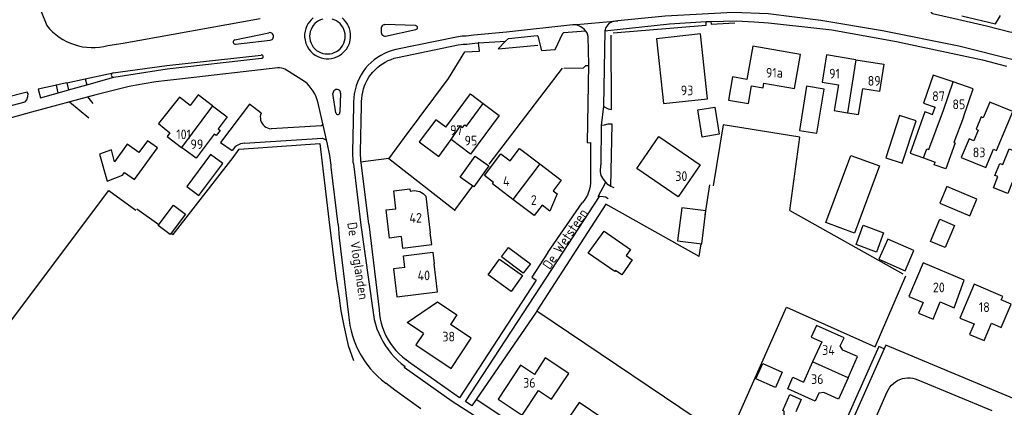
# Model space of a CAD drawing. Header units: metres. Extents: x 226218 to 240385, y 439369 to 449677.
# Tile 30 of 256: x 227918 to 228172, y 440224 to 440325. Entities that reach past the tile are written whole.
import ezdxf

# ---------------------------------------------------------------- set-up
doc = ezdxf.new("R2010")
doc.units = ezdxf.units.M
doc.header["$MEASUREMENT"] = 0
for name, color, linetype in [('BIJGEBOUW', 4, 'Continuous'), ('DAKRAND', 4, 'Continuous'), ('DAKRAND-BYG', 4, 'Continuous'), ('HEG', 253, 'Continuous'), ('HEK', 253, 'Continuous'), ('HOOFDGEBOUW', 4, 'Continuous'), ('HUISNUMMER', 253, 'Continuous'), ('KANTVERH', 253, 'Continuous'), ('RASTER', 253, 'Continuous'), ('STRAATNAAM', 253, 'Continuous'), ('TUSSENMUUR', 253, 'Continuous')]:
    doc.layers.add(name, color=color, linetype=linetype)
doc.styles.get("Standard").update_dxf_attribs({"font": 'iso.shx'})

msp = doc.modelspace()

# ---------------------------------------------------------------- linework, layer by layer
at = {"layer": 'BIJGEBOUW'}
for points in [[(227944.65, 440285.09), (227947.21, 440283.24), (227953.11, 440291.41), (227950.55, 440293.25), (227948.33, 440290.18)], [(228133.12, 440269.39), (228125.71, 440272.12), (228132.11, 440289.48), (228139.52, 440286.75), (228133.12, 440269.39)], [(228041.99, 440263.32), (228043.8, 440265.71), (228049.4, 440261.49), (228047.59, 440259.09), (228041.99, 440263.32)]]:
    msp.add_lwpolyline(points, dxfattribs=at)
at = {"layer": 'DAKRAND'}
for p, q in [((228150.9, 440288.82), (228153.91, 440287.76)), ((228022.41, 440278.94), (228022.67, 440276.7))]:
    msp.add_line(p, q, dxfattribs=at)
for points in [[(228128.97, 440307.72), (228127.87, 440301.07), (228131.31, 440300.49)], [(228131.31, 440300.49), (228134.15, 440300.02), (228135.26, 440306.7)], [(228152.74, 440300.19), (228151.26, 440300.72), (228147.5, 440290.01), (228150.9, 440288.82)], [(228161.22, 440299.37), (228158.73, 440292.83), (228159.12, 440292.72), (228156.64, 440286), (228153.66, 440287), (228153.91, 440287.76)], [(228027.55, 440296.76), (228024.97, 440298.69), (228020.71, 440292.96), (228025.79, 440289.19), (228027.18, 440291.06)], [(228014.71, 440275.7), (228014.18, 440280.36), (228018.28, 440280.83), (228018.4, 440280.21)], [(228018.4, 440280.21), (228018.89, 440280.33), (228019.38, 440280.37), (228019.88, 440280.35), (228020.36, 440280.27), (228020.84, 440280.12), (228021.29, 440279.91), (228021.7, 440279.64), (228022.08, 440279.31), (228022.41, 440278.94)]]:
    msp.add_lwpolyline(points, dxfattribs=at)
at = {"layer": 'DAKRAND-BYG'}
for points in [[(228120.72, 440307.31), (228118.88, 440295.92), (228123.41, 440295.19), (228125.25, 440306.58), (228120.72, 440307.31)], [(228092.65, 440301.21), (228097.02, 440301.93), (228098.17, 440294.93), (228093.79, 440294.21), (228092.65, 440301.21)], [(228144.76, 440299.77), (228141.17, 440288.88), (228145.39, 440287.49), (228148.98, 440298.38), (228144.76, 440299.77)], [(227948.33, 440290.18), (227945.27, 440292.38), (227942, 440287.83), (227941.3, 440290.89), (227938.14, 440289.81), (227940.17, 440282.79), (227944.11, 440284.34), (227944.65, 440285.09)], [(227966.85, 440289.74), (227960.68, 440281.42), (227963.83, 440279.09), (227970, 440287.41), (227966.85, 440289.74)], [(228038.68, 440286.8), (228034.82, 440281.35), (228031.28, 440283.85), (228035.14, 440289.31), (228038.68, 440286.8)], [(228155.12, 440277.1), (228162.84, 440273.84), (228164.67, 440278.19), (228156.95, 440281.44), (228155.12, 440277.1)], [(227960.38, 440274.3), (227956.37, 440269.04), (227953.27, 440271.41), (227957.28, 440276.66), (227960.38, 440274.3)], [(228088.48, 440275.91), (228087.43, 440267.37), (228093.65, 440266.6), (228094.71, 440275.14), (228088.48, 440275.91)], [(228138.77, 440264.52), (228133.53, 440266.47), (228135.38, 440271.45), (228140.62, 440269.5), (228138.77, 440264.52)], [(228152.7, 440267.26), (228155.15, 440273.03), (228158.96, 440271.41), (228156.52, 440265.65), (228152.7, 440267.26)], [(228071.39, 440259.74), (228071.19, 440259.47), (228064.31, 440264.23), (228068.43, 440269.95), (228075.23, 440265.19), (228074.12, 440263.61)], [(228139.4, 440262.66), (228146.16, 440259.69), (228148.43, 440264.89), (228141.67, 440267.85), (228139.4, 440262.66)], [(228074.12, 440263.61), (228075.72, 440262.49), (228073, 440258.61), (228071.39, 440259.74)], [(228041.42, 440262.72), (228047.36, 440258.45), (228044.41, 440254.36), (228038.47, 440258.63), (228041.42, 440262.72)], [(228112.67, 440229.53), (228107.64, 440231.75), (228109.39, 440235.72), (228114.42, 440233.49), (228112.67, 440229.53)]]:
    msp.add_lwpolyline(points, dxfattribs=at)
at = {"layer": 'HEG'}
for p, q in [((228070.82, 440321.15), (228094.8, 440323.06)), ((228096.13, 440323.37), (228102.24, 440323.67)), ((228070.33, 440301.31), (228070.3, 440320.5)), ((228041.1, 440316.95), (228051.33, 440317.96)), ((228057.58, 440312), (228038.68, 440287.17)), ((228070.22, 440281.43), (228070.56, 440297.58)), ((228099.2, 440297.4), (228096.65, 440281.59)), ((228034.45, 440281.58), (228029.8, 440275.33)), ((228094.58, 440274.05), (228095.74, 440281.88)), ((227903.44, 440231.07), (227940.59, 440280.38)), ((227947.82, 440275.65), (227953.47, 440271.67)), ((228092.98, 440263.4), (228093.47, 440266.62)), ((228050.87, 440249.03), (228035.43, 440226.48))]:
    msp.add_line(p, q, dxfattribs=at)
for points in [[(228028.3, 440309.32), (228032.52, 440316.22), (228036.26, 440316.38)], [(227956.65, 440269.42), (227957.19, 440269.04), (227972.65, 440288.93)]]:
    msp.add_lwpolyline(points, dxfattribs=at)
at = {"layer": 'HEK'}
msp.add_line((228051.07, 440249.33), (228050.87, 440249.03), dxfattribs=at)
for points in [[(228116.36, 440275.25), (228119.02, 440294.19), (228099.2, 440297.4)], [(227972.65, 440288.93), (227974.19, 440291.1), (227995.02, 440292.56)], [(228092.98, 440263.4), (228068.93, 440276.87), (228051.07, 440249.33)], [(228051.07, 440249.33), (228100.42, 440216.1), (228115.53, 440250.26), (228138.43, 440240.01), (228146.37, 440258.41)]]:
    msp.add_lwpolyline(points, dxfattribs=at)
at = {"layer": 'HOOFDGEBOUW'}
for p, q in [((228027.18, 440291.06), (228028.95, 440293.57)), ((228022.67, 440276.7), (228023.57, 440269.45)), ((228124.64, 440241.31), (228122.29, 440236.13)), ((228122.29, 440236.13), (228119.94, 440230.95))]:
    msp.add_line(p, q, dxfattribs=at)
for points in [[(228095.14, 440304.08), (228093.31, 440320.85), (228081.97, 440319.61), (228083.8, 440302.84), (228095.14, 440304.08)], [(228117.58, 440306.74), (228119.12, 440315.52), (228106.84, 440317.66), (228105.34, 440309.08), (228101.59, 440309.73), (228100.54, 440303.74), (228105.74, 440302.84), (228106.54, 440307.41), (228109.52, 440306.89), (228109.73, 440308.11), (228117.58, 440306.74)], [(228133.42, 440314.17), (228125.88, 440315.4), (228124.75, 440308.41), (228128.97, 440307.72)], [(228133.42, 440314.17), (228140.68, 440313), (228139.55, 440306.01), (228135.26, 440306.7)], [(228158.59, 440308.43), (228153.43, 440310.23), (228150.9, 440302.96), (228153.89, 440301.92)], [(228161.22, 440299.37), (228163.75, 440306.64), (228158.59, 440308.43)], [(227961.57, 440302.36), (227958.83, 440304.55), (227953.35, 440297.68), (227956.32, 440295.32)], [(227967.36, 440302.27), (227963.6, 440305.08), (227961.57, 440302.36)], [(228027.55, 440296.76), (228033.92, 440305.35), (228037.26, 440302.88)], [(227967.36, 440302.27), (227971.13, 440299.46), (227968.77, 440296.31), (227969.3, 440295.91), (227968.31, 440294.58), (227967.78, 440294.98), (227963.13, 440288.74), (227959.36, 440291.55)], [(228037.26, 440302.88), (228041.39, 440299.81), (228033.99, 440289.83), (228028.95, 440293.57)], [(228152.74, 440300.19), (228153.23, 440300.03), (228153.89, 440301.92)], [(228169.77, 440290.73), (228173.97, 440300.78), (228168.05, 440303.24), (228166.36, 440299.17), (228165.81, 440299.4), (228164.48, 440296.22), (228165.05, 440295.98), (228163.93, 440293.27), (228162.67, 440293.79), (228160.67, 440288.96), (228167.04, 440286.31), (228169.01, 440291.05), (228169.77, 440290.73)], [(227956.32, 440295.32), (227955.6, 440294.35), (227959.36, 440291.55)], [(228087.6, 440278.75), (228076.92, 440286.08), (228082.6, 440294.36), (228093.28, 440287.03), (228087.6, 440278.75)], [(228039.92, 440282.51), (228037.53, 440284.32), (228041.76, 440289.9), (228044.15, 440288.08)], [(228044.15, 440288.08), (228046.57, 440291.27), (228051.83, 440287.27)], [(228170.12, 440283.99), (228169.37, 440284.29), (228170.62, 440287.4), (228171.42, 440287.08), (228173.06, 440291.16), (228179.16, 440288.71), (228176.26, 440281.51), (228173.84, 440282.49)], [(228051.83, 440287.27), (228057.35, 440283.08), (228055.28, 440280.35)], [(228173.84, 440282.49), (228172.69, 440279.63), (228168.97, 440281.13), (228170.12, 440283.99)], [(228044.86, 440278.12), (228039.61, 440282.11), (228039.92, 440282.51)], [(228055.28, 440280.35), (228056.3, 440279.58), (228054.42, 440275.1), (228052.44, 440276.61)], [(228052.44, 440276.61), (228050.4, 440273.92), (228044.86, 440278.12)], [(228016.04, 440268.51), (228013.07, 440268.14), (228012.17, 440275.39), (228014.71, 440275.7)], [(228016.04, 440268.51), (228016.41, 440265.52), (228023.94, 440266.47), (228023.57, 440269.45)], [(228017.02, 440260.55), (228016.66, 440263.53), (228024.19, 440264.46), (228024.56, 440261.47)], [(228017.02, 440260.55), (228014.05, 440260.18), (228014.94, 440252.94), (228025.46, 440254.24), (228024.56, 440261.47)], [(228147.15, 440253), (228150.79, 440251.47), (228149.64, 440248.73), (228153.39, 440247.16), (228155.26, 440251.63), (228158.81, 440250.15), (228161.43, 440257.26), (228150.8, 440261.71), (228147.15, 440253)], [(228160.31, 440247.48), (228163.96, 440245.94), (228162.81, 440243.21), (228166.55, 440241.64), (228168.44, 440246.12), (228170.97, 440245.05), (228173.52, 440251.09), (228170.99, 440252.16), (228171.37, 440253.07), (228163.98, 440256.19), (228160.31, 440247.48)], [(228021.8, 440243.52), (228017.62, 440246.29), (228025.42, 440251.68), (228030.46, 440248.33), (228028.8, 440245.83)], [(228021.8, 440243.52), (228019.82, 440240.52), (228028.96, 440234.45), (228034.16, 440242.27), (228028.8, 440245.83)], [(228130.12, 440239.22), (228129.41, 440240.32), (228130.43, 440242.4), (228123.27, 440245.55), (228121.91, 440242.55), (228124.64, 440241.31)], [(228131.45, 440232.06), (228133.89, 440237.53), (228130.12, 440239.22)], [(228051.54, 440228.74), (228054.87, 440226.52), (228059.3, 440233.19), (228053.27, 440237.2), (228050.44, 440232.93)], [(228050.44, 440232.93), (228046.88, 440235.29), (228041.07, 440226.54), (228047.31, 440222.39), (228051.54, 440228.74)], [(228125.22, 440228.26), (228123.93, 440228.07), (228122.98, 440225.97), (228115.85, 440229.17), (228117.21, 440232.19), (228119.94, 440230.95)], [(228131.45, 440232.06), (228129.01, 440226.57), (228125.22, 440228.26)], [(228067.89, 440221.2), (228068.13, 440221.55), (228061.97, 440225.64), (228055.94, 440216.68), (228062.11, 440212.56), (228064.12, 440215.55)], [(228116.84, 440220.98), (228115.89, 440221.39), (228115.29, 440221.89), (228114.94, 440222.61), (228114.97, 440223.42), (228114.59, 440223.58), (228116.4, 440227.72), (228119.33, 440226.43), (228117.92, 440223.23)]]:
    msp.add_lwpolyline(points, dxfattribs=at)
at = {"layer": 'KANTVERH'}
for p, q in [((227921.24, 440331.37), (227924.54, 440323.02)), ((227944.27, 440318.43), (227979.61, 440324.81)), ((228010.86, 440322.2), (228010.91, 440321.18)), ((228019.75, 440322.98), (228011.81, 440323.24)), ((228060.36, 440323.18), (228071.96, 440324.19)), ((228094.8, 440323.06), (228094.82, 440324.03)), ((228096.03, 440324.06), (228096.13, 440323.37)), ((227973.12, 440319.29), (227981.87, 440321.14)), ((228012.03, 440320.28), (228019.87, 440321.96)), ((228030.37, 440320.01), (228014.7, 440316.8)), ((228031.82, 440320.24), (228030.37, 440320.01)), ((228032.83, 440320.28), (228031.82, 440320.24)), ((228034.84, 440320.51), (228032.83, 440320.28)), ((227940.34, 440317.82), (227944.27, 440318.43)), ((227973.29, 440318.19), (227982.24, 440319.21)), ((228015.13, 440314.78), (228030.74, 440317.98)), ((228030.74, 440317.98), (228032.03, 440318.19)), ((228032.03, 440318.19), (228032.99, 440318.23)), ((228032.99, 440318.23), (228035.07, 440318.46)), ((228035.07, 440318.46), (228035.98, 440318.52)), ((228036.26, 440316.38), (228035.98, 440318.52)), ((228041.1, 440316.95), (228043.02, 440318.96)), ((227955.54, 440312.65), (227979.88, 440315.37)), ((227955.63, 440311.85), (227979.97, 440314.57)), ((228013.44, 440314.27), (228014.23, 440314.54)), ((228014.23, 440314.54), (228015.06, 440314.77)), ((228015.06, 440314.77), (228015.13, 440314.78)), ((227941.68, 440310.76), (227955.54, 440312.65)), ((227941.85, 440309.67), (227955.63, 440311.85)), ((227984.19, 440312.05), (227958.78, 440309.18)), ((228009.3, 440311.58), (228009.9, 440312.15)), ((228009.9, 440312.15), (228010.55, 440312.67)), ((228010.55, 440312.67), (228011.23, 440313.14)), ((228011.23, 440313.14), (228011.94, 440313.57)), ((228011.94, 440313.57), (228012.68, 440313.95)), ((228012.68, 440313.95), (228013.44, 440314.27)), ((227934.43, 440309.22), (227941.68, 440310.76)), ((227934.85, 440307.69), (227941.85, 440309.67)), ((227991.11, 440308.57), (227986.48, 440311.5)), ((228007.3, 440308.93), (228007.73, 440309.65)), ((228007.73, 440309.65), (228008.21, 440310.33)), ((228008.21, 440310.33), (228008.73, 440310.97)), ((228008.73, 440310.97), (228009.3, 440311.58)), ((227929.69, 440308.21), (227926.93, 440307.59)), ((227926.93, 440307.59), (227927.39, 440305.6)), ((227929.69, 440308.21), (227934.43, 440309.22)), ((227929.69, 440308.21), (227930.17, 440306.36)), ((227930.17, 440306.36), (227934.85, 440307.69)), ((227934.43, 440309.22), (227934.85, 440307.69)), ((227945.83, 440307.23), (227937.22, 440305.14)), ((228006.33, 440306.65), (228006.6, 440307.43)), ((228006.6, 440307.43), (228006.92, 440308.2)), ((228006.92, 440308.2), (228007.3, 440308.93)), ((227935.06, 440304.56), (227936.45, 440302.86)), ((227999.21, 440300.49), (227998.44, 440305.44)), ((228000.4, 440305.51), (228000.2, 440300.61)), ((228005.81, 440303.38), (228005.86, 440304.2)), ((228005.86, 440304.2), (228005.96, 440305.03)), ((228005.96, 440305.03), (228006.11, 440305.84)), ((228006.11, 440305.84), (228006.33, 440306.65)), ((227930.43, 440303.31), (227935.38, 440299.15)), ((227997.02, 440292.38), (227994.8, 440302.15)), ((228003.78, 440302.3), (228003.46, 440290.28)), ((228005.52, 440290.31), (228005.84, 440302.33)), ((228005.84, 440302.33), (228005.81, 440303.38)), ((227997.64, 440289.43), (227997.02, 440292.38)), ((227998, 440286.91), (227997.64, 440289.43)), ((228003.46, 440290.28), (228003.59, 440287.74)), ((228005.64, 440288.01), (228005.52, 440290.31)), ((227998, 440286.41), (227998, 440286.91)), ((227999.81, 440271.61), (227998, 440286.41)), ((228003.59, 440287.74), (228003.7, 440287.27)), ((228003.7, 440287.27), (228005.65, 440271.48)), ((228012.83, 440288.68), (228005.59, 440287.69)), ((228005.73, 440287.62), (228005.64, 440288.01)), ((228007.7, 440271.73), (228005.73, 440287.62)), ((228056.38, 440262.22), (228067.22, 440278.83)), ((228053.9, 440264.37), (228062.8, 440277.22)), ((227999.81, 440271.61), (228000, 440268.15)), ((228005.65, 440271.48), (228008.7, 440249.53)), ((228007.7, 440271.73), (228010.37, 440249.57)), ((228000, 440268.15), (228002.46, 440248.29)), ((228017.92, 440236.19), (228017.28, 440236.73)), ((228016.86, 440234.7), (228017.05, 440234.97)), ((228014.42, 440228.86), (228012.05, 440230.67)), ((228149.42, 440231.56), (228168.59, 440223.63)), ((228021.11, 440224.05), (228014.42, 440228.86)), ((228128.53, 440199.14), (228141.55, 440228.43)), ((228103.59, 440181.1), (228035.43, 440226.48))]:
    msp.add_line(p, q, dxfattribs=at)
for points in [[(228107.75, 440335.53), (228109.51, 440335.46), (228109.75, 440335.41), (228112.32, 440332.68), (228112.55, 440332.59), (228120.48, 440331.66), (228120.65, 440331.78), (228123.53, 440333.72), (228123.75, 440333.77), (228133.18, 440332.35), (228150.69, 440329.13), (228150.87, 440329.05), (228153.04, 440326.17), (228153.23, 440326.08), (228158.55, 440324.92), (228167.2, 440322.94), (228173.57, 440321.27), (228173.92, 440321.35), (228177.06, 440323), (228177.15, 440323), (228178.78, 440322.5)], [(227991.98, 440323.46), (227991.67, 440322.89), (227991.42, 440322.25), (227991.23, 440321.55), (227991.13, 440320.8), (227991.12, 440320.01), (227991.23, 440319.21), (227991.45, 440318.41), (227991.78, 440317.64), (227992.21, 440316.92), (227992.74, 440316.28), (227993.34, 440315.73), (227993.99, 440315.27), (227994.68, 440314.92), (227995.37, 440314.67), (227996.05, 440314.51), (227996.71, 440314.43), (227997.35, 440314.43), (227998.02, 440314.5), (227998.71, 440314.66), (227999.41, 440314.91), (228000.11, 440315.27), (228000.77, 440315.72), (228001.37, 440316.28), (228001.9, 440316.92), (228002.34, 440317.64), (228002.67, 440318.41), (228002.89, 440319.2), (228002.99, 440320), (228002.99, 440320.78), (228002.89, 440321.52), (228002.71, 440322.21), (228002.46, 440322.83), (228002.17, 440323.4), (228001.8, 440323.95), (228001.35, 440324.48), (228000.8, 440324.98)], [(227993.33, 440325), (227992.8, 440324.51), (227992.35, 440323.99), (227991.98, 440323.46)], [(227995.82, 440324.68), (227995.25, 440324.49), (227994.72, 440324.23), (227994.22, 440323.89), (227993.76, 440323.5), (227993.37, 440323.04), (227993.03, 440322.55), (227992.77, 440322.01), (227992.58, 440321.44), (227992.46, 440320.85), (227992.42, 440320.25)], [(228001.61, 440320.25), (228001.57, 440320.85), (228001.45, 440321.44), (228001.26, 440322.01), (228000.99, 440322.55), (228000.66, 440323.04), (228000.26, 440323.5), (227999.81, 440323.89), (227999.31, 440324.23), (227998.77, 440324.49), (227998.2, 440324.68)], [(228331.2, 440222.02), (228330.17, 440223.28), (228329.04, 440224.21), (228303.89, 440239.79), (228266.1, 440262.99), (228217.26, 440293.04), (228198.73, 440304.14), (228190.09, 440308.15), (228183.49, 440311.01), (228174.77, 440313.96), (228160.01, 440317.7), (228140.34, 440321.63), (228124.43, 440324.28), (228110.83, 440326.07), (228101.73, 440326.4), (228084.18, 440325.44), (228071.96, 440324.19)], [(228160.79, 440325.54), (228169.47, 440323.46), (228170.77, 440325.61)], [(227924.54, 440323.02), (227925.26, 440322.19), (227926.03, 440321.41), (227926.86, 440320.69), (227927.74, 440320.03), (227928.67, 440319.44), (227929.63, 440318.91), (227930.63, 440318.46), (227931.67, 440318.08), (227932.72, 440317.77), (227933.8, 440317.54), (227934.89, 440317.39), (227935.98, 440317.32), (227937.08, 440317.33), (227938.18, 440317.41), (227939.26, 440317.58), (227940.34, 440317.82)], [(228011.8, 440323.23), (228011.55, 440323.2), (228011.31, 440323.09), (228011.11, 440322.92), (228010.96, 440322.71), (228010.88, 440322.46), (228010.86, 440322.2)], [(228019.87, 440321.96), (228020.05, 440322.03), (228020.19, 440322.16), (228020.27, 440322.33), (228020.29, 440322.52), (228020.23, 440322.71), (228020.11, 440322.86), (228019.94, 440322.95), (228019.75, 440322.98)], [(228064.15, 440292.74), (228064.48, 440312.92), (228064.34, 440320.19), (228064.08, 440321.13), (228063.64, 440321.67), (228063.39, 440321.99), (228062.48, 440322.66), (228061.29, 440323.18), (228060.36, 440323.18), (228043.22, 440321.31), (228034.84, 440320.51)], [(228071.96, 440324.19), (228070.67, 440324.03), (228069.63, 440323.5), (228068.87, 440322.48), (228068.61, 440321.67), (228068.31, 440302.18), (228067.73, 440297.21), (228067.6, 440287.07)], [(228068.61, 440321.67), (228085.34, 440323.43), (228094.82, 440324.03), (228096.03, 440324.06), (228102.55, 440324.23), (228107.21, 440323.94), (228110.91, 440323.71), (228124.12, 440322.23), (228127.21, 440321.87), (228143.95, 440318.88), (228148.79, 440317.85), (228166.18, 440314.11), (228172.37, 440312.55)], [(227982.24, 440319.21), (227982.49, 440319.28), (227982.72, 440319.42), (227982.9, 440319.61), (227983.02, 440319.84), (227983.08, 440320.1), (227983.07, 440320.37), (227982.98, 440320.62), (227982.84, 440320.84), (227982.64, 440321.01), (227982.4, 440321.12), (227982.14, 440321.17), (227981.87, 440321.14)], [(227992.42, 440320.25), (227992.46, 440319.65), (227992.58, 440319.06), (227992.77, 440318.49), (227993.03, 440317.95), (227993.37, 440317.45), (227993.76, 440317), (227994.22, 440316.6), (227994.72, 440316.27), (227995.25, 440316.01), (227995.82, 440315.81), (227996.41, 440315.7), (227997.01, 440315.66), (227997.61, 440315.7), (227998.2, 440315.81), (227998.77, 440316.01), (227999.31, 440316.27), (227999.81, 440316.6), (228000.26, 440317), (228000.66, 440317.45), (228000.99, 440317.95), (228001.26, 440318.49), (228001.45, 440319.06), (228001.57, 440319.65), (228001.61, 440320.25)], [(228010.91, 440321.18), (228010.97, 440320.92), (228011.1, 440320.69), (228011.28, 440320.5), (228011.51, 440320.36), (228011.76, 440320.29), (228012.03, 440320.28)], [(228036, 440318.69), (228035.98, 440318.52), (228043.02, 440318.96), (228043.74, 440319.68), (228051.13, 440320.45), (228051.36, 440320.29), (228052.29, 440316.55), (228055.78, 440316.85), (228057.78, 440321.04), (228058.04, 440321.2), (228063.64, 440321.67)], [(227973.12, 440319.29), (227972.92, 440319.21), (227972.78, 440319.06), (227972.69, 440318.87), (227972.69, 440318.66), (227972.76, 440318.46), (227972.9, 440318.3), (227973.08, 440318.21), (227973.29, 440318.19)], [(227979.97, 440314.57), (227980.14, 440314.58), (227980.3, 440314.65), (227980.41, 440314.78), (227980.46, 440314.95), (227980.44, 440315.11), (227980.35, 440315.26), (227980.21, 440315.36), (227980.05, 440315.4), (227979.88, 440315.37)], [(228014.7, 440316.8), (228013.69, 440316.53), (228012.7, 440316.2), (228011.75, 440315.79), (228010.83, 440315.31), (228009.94, 440314.77), (228009.1, 440314.16), (228008.31, 440313.48), (228007.56, 440312.76), (228006.88, 440311.97), (228006.25, 440311.15), (228005.69, 440310.27), (228005.2, 440309.36), (228004.77, 440308.41), (228004.42, 440307.43), (228004.14, 440306.43), (228003.93, 440305.41), (228003.8, 440304.38), (228003.75, 440303.34), (228003.77, 440302.3)], [(227986.47, 440311.5), (227986.05, 440311.72), (227985.61, 440311.89), (227985.14, 440312.01), (227984.67, 440312.06), (227984.19, 440312.05)], [(228058.05, 440312.04), (228063.12, 440312.06), (228063.73, 440312.68), (228064.47, 440312.68)], [(227941.68, 440310.76), (227941.5, 440310.7), (227941.35, 440310.58), (227941.25, 440310.41), (227941.21, 440310.22), (227941.24, 440310.03), (227941.33, 440309.86), (227941.48, 440309.74), (227941.66, 440309.67), (227941.85, 440309.67)], [(227927.48, 440307.71), (227922.29, 440306.6), (227922.9, 440304.35)], [(227949.68, 440307.95), (227947.75, 440307.6), (227945.83, 440307.23)], [(227958.78, 440309.18), (227955.74, 440308.84), (227952.7, 440308.43), (227949.68, 440307.95)], [(227994.8, 440302.15), (227994.63, 440302.97), (227994.39, 440303.78), (227994.09, 440304.57), (227993.73, 440305.33), (227993.32, 440306.05), (227992.84, 440306.75), (227992.31, 440307.4), (227991.74, 440308.01), (227991.11, 440308.57)], [(227937.22, 440305.14), (227920.56, 440300.65), (227889.64, 440292.03), (227883.27, 440290.08), (227882.94, 440289.84), (227882.7, 440289.26), (227879, 440288.26), (227878.65, 440288.37), (227877.85, 440288.18), (227873.1, 440286.33), (227858.32, 440280.53), (227850.69, 440277.18), (227836.72, 440270.75), (227821.26, 440263.12), (227810.19, 440257.1)], [(227883.04, 440293.12), (227892.72, 440296.13), (227904.51, 440299.51), (227918.98, 440303.33), (227919.42, 440303.86), (227919.69, 440304.66), (227919.7, 440305.38), (227919.51, 440305.82), (227907.54, 440302.77), (227895.41, 440299.12), (227885.72, 440296.04), (227883.04, 440293.12)], [(227922.9, 440304.35), (227929.64, 440306.22), (227930.17, 440306.36)], [(228000.4, 440305.51), (228000.37, 440305.77), (228000.27, 440306.02), (228000.11, 440306.23), (227999.9, 440306.39), (227999.65, 440306.48), (227999.39, 440306.51), (227999.13, 440306.47), (227998.89, 440306.35), (227998.68, 440306.18), (227998.54, 440305.96), (227998.45, 440305.71), (227998.44, 440305.44)], [(227979.87, 440300.41), (227976.88, 440302.69), (227969.44, 440292.81), (227972.39, 440290.76)], [(228068.31, 440302.18), (228068.66, 440301.94), (228069.5, 440301.47), (228070.33, 440301.31)], [(227979.87, 440300.41), (227979.74, 440299.97), (227979.67, 440299.51), (227979.69, 440299.04), (227979.77, 440298.58), (227979.92, 440298.14), (227980.14, 440297.73), (227980.42, 440297.36), (227980.76, 440297.03), (227981.14, 440296.76), (227981.55, 440296.56), (227982, 440296.42), (227982.46, 440296.35)], [(227999.21, 440300.49), (227999.27, 440300.3), (227999.39, 440300.15), (227999.57, 440300.06), (227999.77, 440300.05), (227999.95, 440300.11), (228000.1, 440300.24), (228000.19, 440300.41), (228000.2, 440300.61)], [(227995.88, 440297.41), (227995.52, 440297.15), (227982.46, 440296.35)], [(228070.56, 440297.58), (228069.41, 440297.51), (228068.45, 440297.32), (228067.73, 440297.21)], [(227975.62, 440292.65), (227975.07, 440292.58), (227974.54, 440292.44), (227974.02, 440292.23), (227973.54, 440291.95), (227973.11, 440291.61), (227972.72, 440291.21), (227972.39, 440290.76)], [(227975.62, 440292.65), (227995.75, 440293.88), (227996.81, 440293.42)], [(228064.15, 440292.74), (228064.94, 440292.77), (228064.95, 440283.1)], [(228067.36, 440278.83), (228066.88, 440278.84), (228068.88, 440282.59), (228068.3, 440283.3), (228067.68, 440284.29), (228067.51, 440285.27), (228067.6, 440287.07)], [(228064.95, 440283.1), (228064.94, 440282.3), (228064.86, 440281.5), (228064.69, 440280.72), (228064.45, 440279.95), (228064.14, 440279.21), (228063.76, 440278.51), (228063.31, 440277.84), (228062.8, 440277.22)], [(228071.02, 440281.07), (228070.22, 440281.43), (228069.51, 440281.85), (228068.88, 440282.59)], [(228069.46, 440278.29), (228068.8, 440278.72), (228068.21, 440278.76), (228067.36, 440278.83)], [(228053.9, 440264.37), (228049.76, 440258.01), (228050.92, 440257.22), (228031.11, 440226.9), (228017.92, 440236.19)], [(228035.43, 440226.48), (228034.33, 440224.8), (228032.68, 440225.89), (228056.38, 440262.22)], [(228002.46, 440248.29), (228002.6, 440246.92), (228002.82, 440245.56), (228003.11, 440244.21), (228003.48, 440242.88), (228003.92, 440241.58), (228004.44, 440240.3), (228005.03, 440239.05), (228005.69, 440237.84), (228006.42, 440236.67), (228007.21, 440235.54), (228008.06, 440234.46), (228008.98, 440233.43), (228009.95, 440232.45), (228010.98, 440231.53), (228012.05, 440230.67)], [(228008.7, 440249.53), (228008.87, 440248.3), (228009.11, 440247.1), (228009.42, 440245.9), (228009.8, 440244.73), (228010.25, 440243.58), (228010.77, 440242.46), (228011.35, 440241.38), (228012, 440240.33), (228012.7, 440239.31), (228013.46, 440238.34), (228014.28, 440237.42), (228015.16, 440236.55), (228016.08, 440235.73), (228017.05, 440234.97)], [(228010.37, 440249.57), (228010.46, 440248.42), (228010.64, 440247.27), (228010.89, 440246.14), (228011.22, 440245.03), (228011.62, 440243.94), (228012.1, 440242.88), (228012.65, 440241.86), (228013.27, 440240.88), (228013.95, 440239.94), (228014.7, 440239.06), (228015.51, 440238.22), (228016.37, 440237.45), (228017.28, 440236.73)], [(228140.79, 440239.56), (228139.42, 440240.13), (228122.46, 440202.09), (228107.05, 440179.53)], [(228176.23, 440212.84), (228176.99, 440225.51), (228141.18, 440240.51), (228140.79, 440239.56), (228123.87, 440201.55)], [(228095.27, 440182.13), (228092.61, 440183.84), (228090.75, 440185.1), (228087.22, 440187.43), (228077.79, 440193.71), (228074.27, 440196.06), (228062.44, 440203.94), (228059.84, 440205.68), (228046.52, 440214.54), (228043.39, 440216.61), (228034.95, 440222.21), (228029.25, 440225.94), (228016.86, 440234.7)], [(228141.55, 440228.43), (228141.85, 440229.03), (228142.22, 440229.6), (228142.64, 440230.11), (228143.13, 440230.58), (228143.66, 440230.99), (228144.23, 440231.34), (228144.84, 440231.62), (228145.48, 440231.84), (228146.13, 440231.97), (228146.8, 440232.04), (228147.47, 440232.03), (228148.14, 440231.95), (228148.79, 440231.79), (228149.42, 440231.56)]]:
    msp.add_lwpolyline(points, dxfattribs=at)
at = {"layer": 'RASTER'}
for p, q in [((227940.59, 440280.38), (227947.52, 440275.33)), ((228116.36, 440275.25), (228145.61, 440258.88))]:
    msp.add_line(p, q, dxfattribs=at)
for points in [[(228030.03, 440275.16), (228029.8, 440275.33), (228012.85, 440288.57), (228016.87, 440294.06), (228028.3, 440309.32)], [(227995.02, 440292.56), (227997.39, 440272.93), (227999.29, 440257.56), (228000, 440252.57)], [(228000, 440252.57), (228000.46, 440249.3), (228001.22, 440245.44), (228002.4, 440240.39), (228003.73, 440236.47)]]:
    msp.add_lwpolyline(points, dxfattribs=at)
at = {"layer": 'TUSSENMUUR'}
for p, q in [((228133.42, 440314.17), (228131.31, 440300.49)), ((227967.36, 440302.27), (227959.36, 440291.55)), ((228051.83, 440287.27), (228044.86, 440278.12)), ((228131.45, 440232.06), (228122.29, 440236.13))]:
    msp.add_line(p, q, dxfattribs=at)
for points in [[(228150.9, 440288.82), (228151.75, 440291.18), (228152.32, 440291), (228156.04, 440301.17), (228158.59, 440308.43)], [(228028.95, 440293.57), (228031.32, 440297.05), (228031.9, 440296.65), (228032.52, 440297.38), (228032.95, 440297.05), (228037.26, 440302.88)]]:
    msp.add_lwpolyline(points, dxfattribs=at)

# ---------------------------------------------------------------- texts
at = {"layer": 'HUISNUMMER'}
for s, p in [('91a', (228110.24, 440309.57)), ('91', (228126.55, 440309.34)), ('89', (228136.51, 440307.48)), ('93', (228088.24, 440305)), ('87', (228153.16, 440303.51)), ('85', (228158.39, 440301.41)), ('97', (228028.67, 440294.76)), ('101', (227957.99, 440293.66)), ('95', (228032.42, 440292.04)), ('99', (227961.64, 440291.09)), ('83', (228163.62, 440289)), ('4', (228042.34, 440281.59)), ('30', (228086.83, 440282.86)), ('2', (228049.53, 440276.7)), ('42', (228018.18, 440272.1)), ('40', (228020.28, 440257.23)), ('20', (228153.34, 440254.13)), ('18', (228165.21, 440249.04)), ('38', (228026.69, 440241.43)), ('34', (228124.75, 440237.95)), ('36', (228047.55, 440229.5)), ('36', (228121.89, 440230.45))]:
    msp.add_text(s, height=2.5, dxfattribs=at).set_placement(p)
at = {"layer": 'STRAATNAAM'}
for s, rotation, p in [('De Wetsteen', 56.008, (228054.43, 440259.83)), ('De Vloglanden', 278.794, (228002.11, 440272.02))]:
    msp.add_text(s, height=2.5, rotation=rotation, dxfattribs=at).set_placement(p)

doc.saveas('drawing.dxf')
